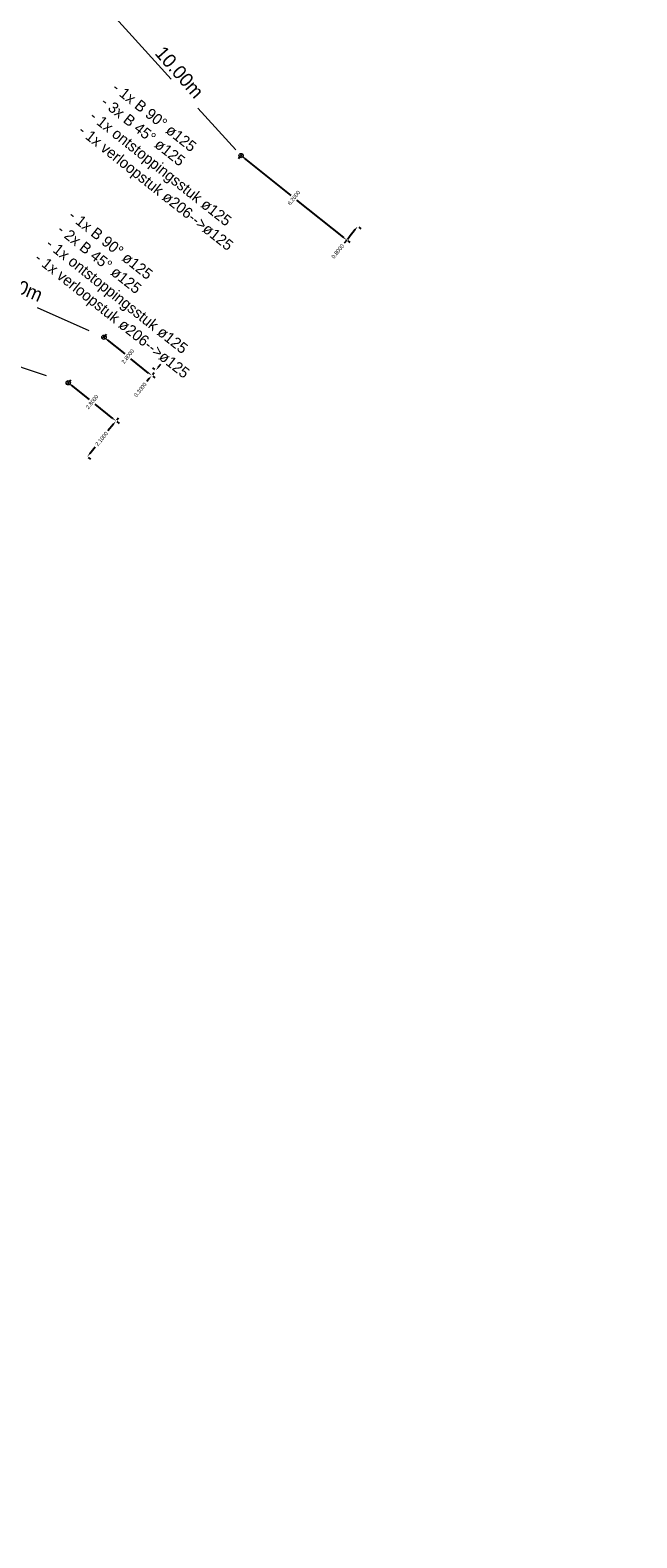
# Model space of a CAD drawing. Header units: inches. Extents: x 0 to 191500, y 0 to 342750.
# Tile 33 of 256: x 185437 to 185465, y 330220 to 330289. Entities that reach past the tile are written whole.
import ezdxf
from ezdxf import colors
from ezdxf.entities.mleader import LeaderData, LeaderLine
from ezdxf.math import Vec2, Vec3

# ---------------------------------------------------------------- set-up
doc = ezdxf.new("R2010")
doc.units = ezdxf.units.IN
doc.header["$MEASUREMENT"] = 0
doc.linetypes.add('RI-GWA_HUISAANSLUITING', pattern=[23, 4, -1.8, 2.6, -1.8, 4.6, -1.8, 4.6, -1.8])
doc.layers.get('DefPoints').update_dxf_attribs({"lineweight": 20})
for name, color, linetype, lineweight in [('ECW', 150, 'Continuous', 20), ('N-WE-RI-GWA-MAATVOERING-T25', 30, 'RI-GWA_HUISAANSLUITING', 20), ('N-WE-RI-GWA_HUISAANSLUITING', 30, 'RI-GWA_HUISAANSLUITING', 20), ('N-WE-RI-GWA_RIOOLPUT_ONTSTOPPINGSPUT-G', 30, 'Continuous', 20), ('Tekst algemeen', 7, 'Continuous', 20)]:
    doc.layers.add(name, color=color, linetype=linetype, lineweight=lineweight)
doc.dimstyles.get("Standard").update_dxf_attribs({"dimtxt": 0.18, "dimasz": 0.18, "dimexe": 0.18, "dimexo": 0.0625, "dimgap": 0.09, "dimtad": 0, "dimtih": 1, "dimtoh": 1, "dimdec": 4, "dimzin": 0, "dimdsep": 46, "dimtxsty": 'Standard', "dimcen": 0.09, "dimadec": 0, "dimazin": 0, "dimtfac": 1, "dimtdec": 4, "dimtofl": 0, "dimtmove": 0, "dimatfit": 3, "dimfxl": 1, "dimtolj": 1, "dimtzin": 0, "dimarcsym": 0})
picture_1 = doc.add_image_def('image1.ecw', size_in_pixel=(220000, 285000))

# ---------------------------------------------------------------- blocks, each defined once
blk = doc.blocks.new('*D5456')
at = {"layer": 'DefPoints', "color": 0, "transparency": 16777216}
for p in [(185441.112, 330270.789), (185441.124, 330270.78), (185439.8, 330269.15)]:
    blk.add_point(p, dxfattribs=at)
at = {"layer": 'N-WE-RI-GWA-MAATVOERING-T25', "color": 0, "lineweight": -2, "transparency": 16777216}
for p, q in [((185441.161, 330270.75), (185441.265, 330270.668)), ((185441.012, 330270.639), (185440.759, 330270.323)), ((185439.924, 330269.281), (185440.177, 330269.597)), ((185439.849, 330269.111), (185439.952, 330269.028))]:
    blk.add_line(p, q, dxfattribs=at)
at = {"layer": 'N-WE-RI-GWA-MAATVOERING-T25', "color": 0, "transparency": 16777216}
for points in [[(185440.988, 330270.658), (185441.035, 330270.621), (185441.124, 330270.78)], [(185439.901, 330269.3), (185439.948, 330269.262), (185439.812, 330269.141)]]:
    blk.add_solid(points, dxfattribs=at)
at = {"layer": 'N-WE-RI-GWA-MAATVOERING-T25', "color": 0, "transparency": 16777216, "insert": (185440.468, 330269.96), "char_height": 0.18, "attachment_point": 5, "rotation": 51.32414}
blk.add_mtext('\\A1;2.1000', dxfattribs=at)
blk = doc.blocks.new('*D5457')
at = {"layer": 'DefPoints', "color": 0, "transparency": 16777216}
for p in [(185438.938, 330272.53), (185438.938, 330272.53), (185441.124, 330270.78)]:
    blk.add_point(p, dxfattribs=at)
at = {"layer": 'N-WE-RI-GWA-MAATVOERING-T25', "color": 0, "lineweight": -2, "transparency": 16777216}
for p, q in [((185438.977, 330272.579), (185439.051, 330272.67)), ((185439.079, 330272.417), (185439.891, 330271.767)), ((185440.984, 330270.893), (185440.172, 330271.542)), ((185441.163, 330270.829), (185441.237, 330270.921))]:
    blk.add_line(p, q, dxfattribs=at)
at = {"layer": 'N-WE-RI-GWA-MAATVOERING-T25', "color": 0, "transparency": 16777216}
for points in [[(185439.06, 330272.394), (185439.097, 330272.441), (185438.938, 330272.53)], [(185440.965, 330270.869), (185441.002, 330270.916), (185441.124, 330270.78)]]:
    blk.add_solid(points, dxfattribs=at)
at = {"layer": 'N-WE-RI-GWA-MAATVOERING-T25', "color": 0, "transparency": 16777216, "insert": (185440.031, 330271.655), "char_height": 0.18, "attachment_point": 5, "rotation": 51.32414}
blk.add_mtext('\\A1;2.8000', dxfattribs=at)
blk = doc.blocks.new('*D5458')
at = {"layer": 'DefPoints', "color": 0, "transparency": 16777216}
for p in [(185442.763, 330272.866), (185442.763, 330272.866), (185442.95, 330273.1)]:
    blk.add_point(p, dxfattribs=at)
at = {"layer": 'N-WE-RI-GWA-MAATVOERING-T25', "color": 0, "lineweight": -2, "transparency": 16777216}
for p, q in [((185442.901, 330273.139), (185442.809, 330273.212)), ((185442.811, 330272.827), (185442.903, 330272.753)), ((185443.062, 330273.241), (185443.175, 330273.381)), ((185442.65, 330272.725), (185442.538, 330272.585))]:
    blk.add_line(p, q, dxfattribs=at)
at = {"layer": 'N-WE-RI-GWA-MAATVOERING-T25', "color": 0, "transparency": 16777216}
for points in [[(185442.627, 330272.744), (185442.673, 330272.707), (185442.763, 330272.866)], [(185443.039, 330273.259), (185443.086, 330273.222), (185442.95, 330273.1)]]:
    blk.add_solid(points, dxfattribs=at)
at = {"layer": 'N-WE-RI-GWA-MAATVOERING-T25', "color": 0, "transparency": 16777216, "insert": (185442.238, 330272.21), "char_height": 0.18, "attachment_point": 5, "rotation": 51.32414}
blk.add_mtext('\\A1;0.3000', dxfattribs=at)
blk = doc.blocks.new('*D5459')
at = {"layer": 'DefPoints', "color": 0, "transparency": 16777216}
for p in [(185440.577, 330274.616), (185440.577, 330274.616), (185442.763, 330272.866)]:
    blk.add_point(p, dxfattribs=at)
at = {"layer": 'N-WE-RI-GWA-MAATVOERING-T25', "color": 0, "lineweight": -2, "transparency": 16777216}
for p, q in [((185440.616, 330274.664), (185440.689, 330274.756)), ((185440.717, 330274.503), (185441.529, 330273.853)), ((185442.622, 330272.978), (185441.81, 330273.628)), ((185442.802, 330272.915), (185442.875, 330273.006))]:
    blk.add_line(p, q, dxfattribs=at)
at = {"layer": 'N-WE-RI-GWA-MAATVOERING-T25', "color": 0, "transparency": 16777216}
for points in [[(185440.698, 330274.48), (185440.736, 330274.526), (185440.577, 330274.616)], [(185442.603, 330272.955), (185442.641, 330273.002), (185442.763, 330272.866)]]:
    blk.add_solid(points, dxfattribs=at)
at = {"layer": 'N-WE-RI-GWA-MAATVOERING-T25', "color": 0, "transparency": 16777216, "insert": (185441.67, 330273.741), "char_height": 0.18, "attachment_point": 5, "rotation": 51.32414}
blk.add_mtext('\\A1;2.8000', dxfattribs=at)
blk = doc.blocks.new('*D5460')
at = {"layer": 'DefPoints', "color": 0, "transparency": 16777216}
for p in [(185452.2, 330279.7), (185451.7, 330279.075), (185451.7, 330279.075)]:
    blk.add_point(p, dxfattribs=at)
at = {"layer": 'N-WE-RI-GWA-MAATVOERING-T25', "color": 0, "lineweight": -2, "transparency": 16777216}
for p, q in [((185451.7, 330279.075), (185451.588, 330278.935)), ((185451.749, 330279.036), (185451.841, 330278.963)), ((185452.088, 330279.559), (185451.813, 330279.216)), ((185452.249, 330279.661), (185452.341, 330279.588))]:
    blk.add_line(p, q, dxfattribs=at)
at = {"layer": 'N-WE-RI-GWA-MAATVOERING-T25', "color": 0, "transparency": 16777216}
for points in [[(185452.064, 330279.578), (185452.111, 330279.541), (185452.2, 330279.7)], [(185451.789, 330279.235), (185451.836, 330279.197), (185451.7, 330279.075)]]:
    blk.add_solid(points, dxfattribs=at)
at = {"layer": 'N-WE-RI-GWA-MAATVOERING-T25', "color": 0, "transparency": 16777216, "insert": (185451.288, 330278.56), "char_height": 0.18, "attachment_point": 5, "rotation": 51.32414}
blk.add_mtext('\\A1;0.8000', dxfattribs=at)
blk = doc.blocks.new('*D5461')
at = {"layer": 'DefPoints', "color": 0, "transparency": 16777216}
for p in [(185446.86, 330282.95), (185446.86, 330282.95), (185451.7, 330279.075)]:
    blk.add_point(p, dxfattribs=at)
at = {"layer": 'N-WE-RI-GWA-MAATVOERING-T25', "color": 0, "lineweight": -2, "transparency": 16777216}
for p, q in [((185446.821, 330282.901), (185446.747, 330282.809)), ((185447, 330282.837), (185449.139, 330281.125)), ((185451.56, 330279.188), (185449.42, 330280.9)), ((185451.739, 330279.124), (185451.813, 330279.216))]:
    blk.add_line(p, q, dxfattribs=at)
at = {"layer": 'N-WE-RI-GWA-MAATVOERING-T25', "color": 0, "transparency": 16777216}
for points in [[(185446.982, 330282.814), (185447.019, 330282.861), (185446.86, 330282.95)], [(185451.541, 330279.165), (185451.578, 330279.211), (185451.7, 330279.075)]]:
    blk.add_solid(points, dxfattribs=at)
at = {"layer": 'N-WE-RI-GWA-MAATVOERING-T25', "color": 0, "transparency": 16777216, "insert": (185449.28, 330281.013), "char_height": 0.18, "attachment_point": 5, "rotation": 51.32414}
blk.add_mtext('\\A1;6.2000', dxfattribs=at)

msp = doc.modelspace()

# ---------------------------------------------------------------- linework, layer by layer
at = {"layer": 'N-WE-RI-GWA_HUISAANSLUITING'}
for p, q in [((185440.9592, 330289.41532), (185446.85977, 330282.94991)), ((185432.20838, 330278.33914), (185440.57658, 330274.61555)), ((185429.95869, 330275.52864), (185438.93816, 330272.52978))]:
    msp.add_line(p, q, dxfattribs=at)
at = {"layer": 'N-WE-RI-GWA_RIOOLPUT_ONTSTOPPINGSPUT-G'}
for p, q in [((185446.94989, 330282.99324), (185446.76964, 330282.90658)), ((185446.81644, 330283.04004), (185446.9031, 330282.85978)), ((185440.66671, 330274.65888), (185440.48646, 330274.57222)), ((185440.53326, 330274.70568), (185440.61991, 330274.52542)), ((185439.02829, 330272.57311), (185438.84804, 330272.48645)), ((185438.89483, 330272.61991), (185438.98149, 330272.43966))]:
    msp.add_line(p, q, dxfattribs=at)
for centre in [(185446.85977, 330282.94991), (185440.57658, 330274.61555), (185438.93816, 330272.52978)]:
    msp.add_circle(centre, 0.1, dxfattribs=at)

# ---------------------------------------------------------------- texts
at = {"layer": 'N-WE-RI-GWA-MAATVOERING-T25', "char_height": 0.63, "width": 9.3094, "attachment_point": 8}
for s, insert, rotation in [('{\\fProxy 1|b0|i0|c0|p72;\\C7;10.00m }', (185443.79444, 330286.56119), 311.4265946), ('{\\fProxy 1|b0|i0|c0|p72;\\C7;11.00m }', (185436.29534, 330276.76953), 336.934047)]:
    msp.add_mtext(s, dxfattribs=dict(at, insert=insert, rotation=rotation))
at = {"layer": 'Tekst algemeen', "char_height": 0.5, "width": 14.505471, "attachment_point": 1, "rotation": 321.5826761}
for s, insert in [('{\\fProxy 1|b0|i0|c0|p72;\\C2;- 1x B 90° \\fProxy 1|b0|i0|c0|p8;ø\\fProxy 1|b0|i0|c0|p72;125\\P\\fProxy 1|b0|i0|c0|p8;- 3x B 45° ø125\\P\\fProxy 1|b0|i0|c0|p72;- 1x ontstoppingsstuk \\fProxy 1|b0|i0|c0|p8;ø125\\P- 1x verloopstuk ø206-->ø125}', (185441.2228, 330286.36752)), ('{\\fProxy 1|b0|i0|c0|p72;\\C2;- 1x B 90° \\fProxy 1|b0|i0|c0|p8;ø\\fProxy 1|b0|i0|c0|p72;125\\P\\fProxy 1|b0|i0|c0|p8;- 2x B 45° ø125\\P\\fProxy 1|b0|i0|c0|p72;- 1x ontstoppingsstuk \\fProxy 1|b0|i0|c0|p8;ø125\\P- 1x verloopstuk ø206-->ø125}', (185439.21915, 330280.51213))]:
    msp.add_mtext(s, dxfattribs=dict(at, insert=insert))

# ---------------------------------------------------------------- dimensions: what is measured, and where the dimension line sits
at = {"layer": 'N-WE-RI-GWA-MAATVOERING-T25'}
for base, p1, p2, angle, picture, middle in [((185446.85977, 330282.94991), (185451.70007, 330279.07545), (185446.85977, 330282.94991), 141.3241366, '*D5461', (185449.27992, 330281.01268)), ((185451.70007, 330279.07545), (185452.2, 330279.7), (185451.70007, 330279.07545), 51.3241366, '*D5460', (185451.28763, 330278.56019)), ((185440.57658, 330274.61555), (185442.76253, 330272.86579), (185440.57658, 330274.61555), 141.3241366, '*D5459', (185441.66955, 330273.74067)), ((185442.76253, 330272.86579), (185442.95, 330273.1), (185442.76253, 330272.86579), 51.3241366, '*D5458', (185442.2376, 330272.21001)), ((185438.93816, 330272.52978), (185441.1241, 330270.78002), (185438.93816, 330272.52978), 141.3241366, '*D5457', (185440.03113, 330271.6549)), ((185441.1241, 330270.78002), (185439.8, 330269.15), (185441.11232, 330270.78946), 51.3241366, '*D5456', (185440.46794, 330269.9603))]:
    dim = msp.add_linear_dim(base=base, p1=p1, p2=p2, angle=angle, dimstyle='Standard', dxfattribs=at)
    dim.commit()
    dim.dimension.update_dxf_attribs({"geometry": picture, "text_midpoint": middle})

# ---------------------------------------------------------------- pictures from other files: only their frames are drawn
at = {"layer": 'ECW'}
image = msp.add_image(picture_1, insert=(180500, 328500), size_in_units=(11000, 14250), dxfattribs=at)
image.dxf.flags = 7

# ---------------------------------------------------------------- leaders
at = {"layer": 'Tekst algemeen'}
ml = msp.add_multileader_mtext('Standard', dxfattribs=at)
ml.set_content('Grindkoffer', color=256)
ml.set_leader_properties()
ml.build(insert=Vec2(0, 0))
ml.multileader.update_dxf_attribs({"text_right_attachment_type": 6, "dogleg_length": 0.2, "arrow_head_size": 5})
ctx = ml.context
ctx.base_point, ctx.char_height, ctx.arrow_head_size, ctx.landing_gap_size, ctx.plane_origin, ctx.plane_x_axis, ctx.plane_y_axis = Vec3(185789.34017, 332982.33236), 0.5, 5, 0.2, Vec3(185787.00548, 332984.05412), Vec3(0.99520618, 0.0977991), Vec3(-0.0977991, 0.99520618)
ctx.right_attachment = 6
notes = []
notes.append((ctx, [(0, (0, 0, 0), (0, 0), (1, 0), 1, [])]))
ctx.mtext.insert, ctx.mtext.text_direction, ctx.mtext.rotation, ctx.mtext.flow_direction = Vec3(185789.51476, 332982.60072), Vec3(0.99520618, 0.0977991), 0.09795567, 5
for ctx, leaders in notes:
    for number, flags, end, landing, length, lines in leaders:
        leader = LeaderData()
        leader.index, (leader.has_last_leader_line, leader.has_dogleg_vector, leader.attachment_direction) = number, flags
        leader.last_leader_point, leader.dogleg_vector, leader.dogleg_length = Vec3(end), Vec3(landing), length
        for number, points, colour, breaks in lines:
            line = LeaderLine()
            line.index, line.vertices, line.color, line.breaks = number, Vec3.list(points), colors.encode_raw_color(colour), breaks
            leader.lines.append(line)
        ctx.leaders.append(leader)

doc.saveas('drawing.dxf')
